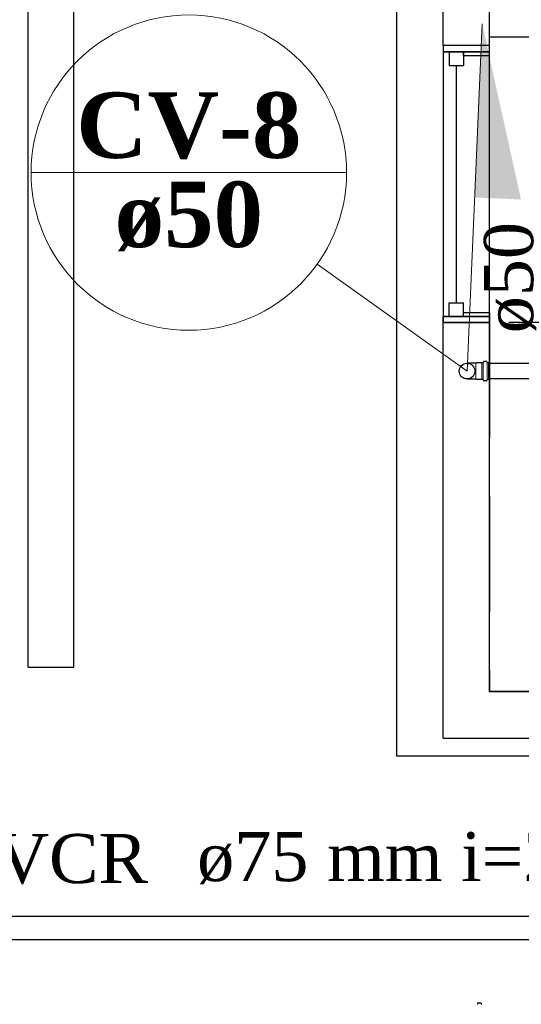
# Model space of a CAD drawing. Header units: millimetres. Extents: x 335 to 739279, y -1 to 84.
# Tile 50 of 244: x 364.62 to 366.79, y 22.71 to 26.95. Entities that reach past the tile are written whole.
import ezdxf

# ---------------------------------------------------------------- set-up
doc = ezdxf.new("R2010")
doc.units = ezdxf.units.MM
doc.header["$MEASUREMENT"] = 0
doc.linetypes.add('Dashed', pattern=[0.75, 0.5, -0.25])
for name, color, linetype, lineweight in [('CV-Colunas', 7, 'Continuous', 20), ('CV-Indicação coluna', 5, 'Continuous', 20), ('CV-Seção tubo', 1, 'Continuous', 30), ('CV-Textos coluna', 7, 'Continuous', 20), ('CV-Textos tubo', 7, 'Continuous', 20), ('Simbolos', 1, 'Continuous', 30), ('SIMBOLOS INT', 8, 'Continuous', 5), ('TQ-Seção tubo', 1, 'Continuous', 30), ('TQ-Textos tubo', 7, 'Continuous', 20)]:
    doc.layers.add(name, color=color, linetype=linetype, lineweight=lineweight)
doc.styles.add('TimesNewRoman', font='times.ttf')
doc.styles.add('TimesNewRomanN', font='timesbd.ttf')

msp = doc.modelspace()

# ---------------------------------------------------------------- hatches: boundary and pattern name
at = {"layer": 'CV-Colunas', "linetype": 'Continuous'}
msp.add_hatch(color=256, dxfattribs=at).paths.add_polyline_path([(366.5841, 26.187), (366.7839, 26.1784), (366.6166, 26.9363), (366.5841, 26.187)])

# ---------------------------------------------------------------- linework, layer by layer
at = {"color": 7}
for p, q in [((366.4478, 26.8419), (366.4478, 29.7779)), ((366.6488, 26.8419), (366.6488, 29.7779)), ((364.8558, 24.1609), (364.8558, 28.0159)), ((364.6588, 24.1609), (364.6588, 27.6179)), ((366.6488, 26.8419), (366.4478, 26.8419)), ((366.4478, 26.8419), (366.4478, 26.8159)), ((366.6488, 26.8419), (366.4478, 26.8419)), ((366.4478, 26.8419), (366.4478, 26.8159)), ((366.5358, 26.8159), (366.4478, 26.8159)), ((366.4478, 26.8159), (366.6488, 26.8159)), ((366.4478, 26.8159), (366.4478, 25.6729)), ((366.6488, 26.8159), (366.4478, 26.8159)), ((366.4748, 26.8159), (366.5358, 26.8159)), ((366.4748, 26.8159), (366.4748, 26.7569)), ((366.5358, 26.8159), (366.5358, 26.7569)), ((366.5358, 26.7989), (366.5358, 26.8159)), ((366.6488, 26.7989), (366.6488, 26.8419)), ((366.6488, 26.8159), (366.6488, 26.8419)), ((366.6488, 25.6729), (366.6488, 26.8159)), ((366.5358, 26.7989), (366.6488, 26.7989)), ((366.4748, 26.7569), (366.5358, 26.7569)), ((366.5058, 25.7329), (366.5058, 26.7569)), ((366.4748, 25.7329), (366.5358, 25.7329)), ((366.4748, 25.6729), (366.4748, 25.7329)), ((366.5358, 25.6729), (366.5358, 25.7329)), ((366.5358, 25.6729), (366.4478, 25.6729)), ((366.4478, 25.6479), (366.4478, 25.6729)), ((366.4478, 25.6729), (366.4478, 25.6479)), ((366.6488, 25.6729), (366.4478, 25.6729)), ((366.4478, 25.6729), (366.6488, 25.6729)), ((366.4748, 25.6729), (366.5358, 25.6729)), ((366.6488, 25.6899), (366.5358, 25.6899)), ((366.5358, 25.6729), (366.5358, 25.6899)), ((366.6488, 25.6899), (366.6488, 25.6479)), ((366.6488, 25.6479), (366.6488, 25.6729)), ((366.6488, 25.6479), (366.4478, 25.6479)), ((366.4478, 23.8549), (366.4478, 25.6479)), ((366.4478, 25.6479), (366.6488, 25.6479)), ((366.6488, 24.0559), (366.6488, 25.6479)), ((364.6588, 24.1609), (364.8558, 24.1609)), ((366.9988, 24.0559), (366.6488, 24.0559)), ((366.4478, 23.8549), (366.9988, 23.8549))]:
    msp.add_line(p, q, dxfattribs=at)
at = {"color": 7, "linetype": 'Dashed'}
for p, q in [((370.2308, 25.6479), (366.6488, 25.6479)), ((366.6488, 25.6479), (366.6488, 24.0559)), ((366.6488, 24.0559), (370.2308, 24.0559))]:
    msp.add_line(p, q, dxfattribs=at)
at = {"color": 3}
msp.add_lwpolyline([(366.2476, 23.7782), (375.422, 23.7782), (375.422, 35.3634), (366.2476, 35.3634)], close=True, dxfattribs=at)
at = {"color": 7, "linetype": 'Dashed'}
msp.add_lwpolyline([(366.6488, 32.7529), (366.6488, 26.8799), (368.2408, 26.8799), (368.2408, 32.7529), (366.6488, 32.7529)], dxfattribs=at)
at = {"layer": 'CV-Colunas', "linetype": 'Continuous'}
msp.add_line((366.5515, 25.4377), (366.6166, 26.9363), dxfattribs=at)
at = {"layer": 'CV-Indicação coluna'}
for p, q in [((364.6718, 26.2943), (366.0318, 26.2943)), ((366.5515, 25.4377), (365.9052, 25.8992))]:
    msp.add_line(p, q, dxfattribs=at)
msp.add_circle((365.3518, 26.2943), 0.68, dxfattribs=at)
at = {"layer": 'CV-Seção tubo'}
for p, q in [((366.9305, 25.471), (366.6445, 25.471)), ((366.9305, 25.4044), (366.6445, 25.4044))]:
    msp.add_line(p, q, dxfattribs=at)
at = {"layer": 'Simbolos', "color": 1}
for p, q in [((366.5895, 25.4717), (366.5515, 25.4717)), ((366.5915, 25.4737), (366.5895, 25.4717)), ((366.6145, 25.4737), (366.5915, 25.4737)), ((366.6205, 25.4737), (366.6145, 25.4737)), ((366.6225, 25.4787), (366.6225, 25.4757)), ((366.6355, 25.4797), (366.6235, 25.4797)), ((366.6365, 25.4787), (366.6375, 25.4747)), ((366.6445, 25.4737), (366.6395, 25.4737)), ((366.6445, 25.4737), (366.6445, 25.4017)), ((366.5895, 25.4037), (366.5515, 25.4037)), ((366.5915, 25.4017), (366.5895, 25.4037)), ((366.6145, 25.4017), (366.5915, 25.4017)), ((366.6205, 25.4017), (366.6145, 25.4017)), ((366.6445, 25.4017), (366.6395, 25.4017)), ((366.6225, 25.3967), (366.6225, 25.3997)), ((366.6355, 25.3957), (366.6235, 25.3957)), ((366.6365, 25.3967), (366.6375, 25.4007))]:
    msp.add_line(p, q, dxfattribs=at)
at = {"layer": 'Simbolos', "linetype": 'Dashed'}
for p, q in [((366.5977, 22.7106), (366.5977, 22.7076)), ((366.6107, 22.7116), (366.5987, 22.7116)), ((366.6117, 22.7106), (366.6127, 22.7066))]:
    msp.add_line(p, q, dxfattribs=at)
at = {"layer": 'Simbolos', "color": 1}
msp.add_circle((366.5515, 25.4377), 0.0338, dxfattribs=at)
for centre, start, end in [((366.6205, 25.4757), 270, 355), ((366.6235, 25.4787), 90.0002, 175), ((366.6355, 25.4787), 15.0002, 90.0002), ((366.6395, 25.4757), 195, 270), ((366.6205, 25.3997), 5.0002, 90.0002), ((366.6395, 25.3997), 90.0002, 165), ((366.6235, 25.3967), 185, 270), ((366.6355, 25.3967), 270, 345)]:
    msp.add_arc(centre, 0.00133, start, end, dxfattribs=at)
at = {"layer": 'Simbolos', "linetype": 'Dashed'}
for centre, start, end in [((366.5957, 22.7076), 270, 355), ((366.5987, 22.7106), 90, 175), ((366.6107, 22.7106), 15, 90), ((366.6147, 22.7076), 195, 270)]:
    msp.add_arc(centre, 0.00133, start, end, dxfattribs=at)
at = {"layer": 'SIMBOLOS INT', "color": 1}
for p, q in [((366.5895, 25.4037), (366.5895, 25.4717)), ((366.6145, 25.4017), (366.6145, 25.4737)), ((366.6215, 25.4737), (366.6215, 25.4017)), ((366.6385, 25.4737), (366.6385, 25.4017))]:
    msp.add_line(p, q, dxfattribs=at)
at = {"layer": 'TQ-Seção tubo', "color": 5, "linetype": 'Continuous'}
for p, q in [((382.6391, 23.0846), (360.0977, 23.0846)), ((382.6391, 22.9846), (360.1972, 22.9846))]:
    msp.add_line(p, q, dxfattribs=at)

# ---------------------------------------------------------------- texts
at = {"layer": 'CV-Textos coluna', "char_height": 0.2824, "attachment_point": 8, "line_spacing_factor": 0.798, "style": 'TimesNewRomanN'}
for s, insert, width in [('CV-8', (365.3518, 26.3511), 1.741633), ('ø50', (365.3518, 25.9551), 1.152387)]:
    msp.add_mtext(s, dxfattribs=dict(at, insert=insert, width=width))
at = {"layer": 'CV-Textos tubo', "insert": (366.8496, 25.8412), "char_height": 0.2118, "width": 0.896301, "attachment_point": 8, "rotation": 90.0002, "line_spacing_factor": 0.798, "style": 'TimesNewRoman'}
msp.add_mtext('ø50', dxfattribs=at)
at = {"layer": 'TQ-Textos tubo', "char_height": 0.2118, "line_spacing_factor": 0.798, "style": 'TimesNewRoman'}
for s, insert, width, attachment_point in [('PVCR', (365.1757, 23.2244), 1.554748, 9), ('ø75 mm i=2.0%', (365.3877, 23.2244), 3.863665, 7)]:
    msp.add_mtext(s, dxfattribs=dict(at, insert=insert, width=width, attachment_point=attachment_point))

doc.saveas('drawing.dxf')
